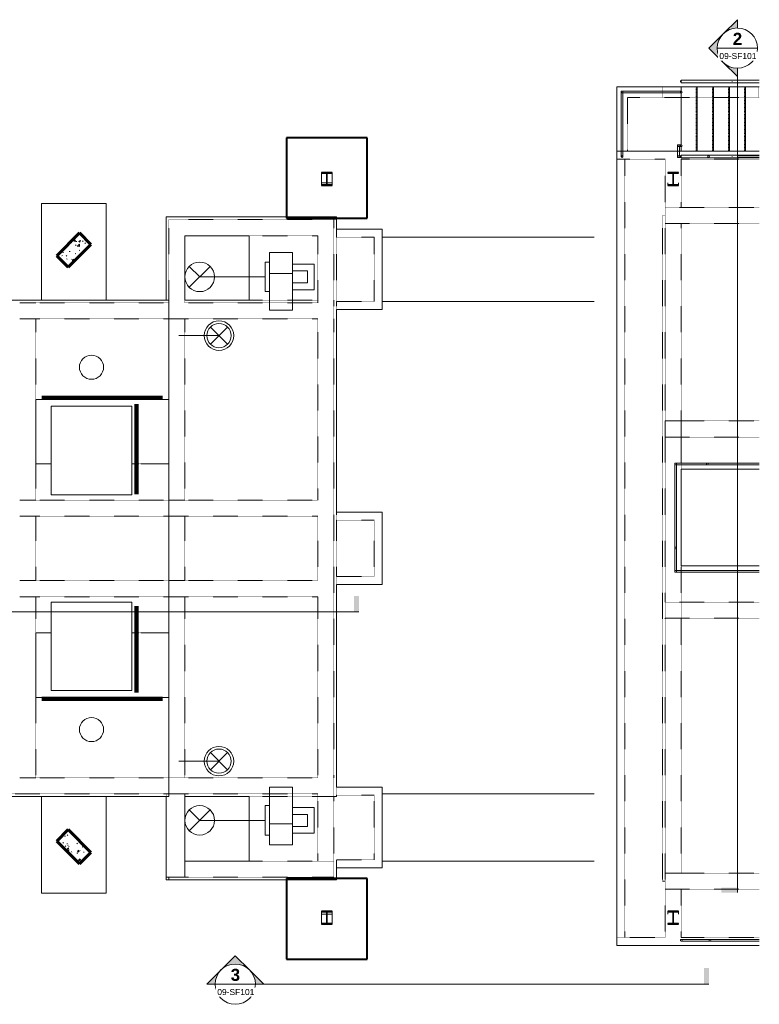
# Model space of a CAD drawing. Header units: feet. Extents: x -235 to 903, y -32 to 784.
# Tile 2 of 2: x 352 to 903, y 22 to 756. Entities that reach past the tile are written whole.
import ezdxf

# ---------------------------------------------------------------- set-up
doc = ezdxf.new("R2010")
doc.units = ezdxf.units.FT
doc.header["$MEASUREMENT"] = 0
doc.linetypes.add('Dash', pattern=[0.25, 0.125, -0.125])
doc.linetypes.add('Overhead 1_16_', pattern=[0.101562, 0.0625, -0.039062])
for name, color, linetype, lineweight in [('A-FLOR', 192, 'Continuous', 18), ('A-FLOR-HDLN', 190, 'Continuous', 18), ('A-FLOR-HRAL', 11, 'Continuous', 18), ('A-GENM', 13, 'Continuous', 13), ('A-WALL', 113, 'Continuous', 18), ('A-WALL-HDLN', 110, 'Continuous', 18), ('A-WALL-PATT', 111, 'Continuous', 30), ('G-ANNO-SYMB', 111, 'Continuous', 9), ('M-EQPM', 50, 'Continuous', 13), ('M-HVAC-DUCT', 70, 'Continuous', 13), ('M-HVAC-DUCT-ANNO', 70, 'Continuous', 13), ('S-BEAM', 12, 'Continuous', 18), ('S-BEAM-HDLN', 1, 'Continuous', 18), ('S-FNDN', 32, 'Continuous', 18), ('S-FNDN-HDLN', 4, 'Continuous', 18), ('S-STRS', 31, 'Continuous', 18)]:
    doc.layers.add(name, color=color, linetype=linetype, lineweight=lineweight)
doc.styles.add('Arial', font='arial.ttf', dxfattribs={"height": 4.5})
doc.styles.add('Arial_B', font='arialbd.ttf', dxfattribs={"height": 9})
pattern_1 = [(315, (-82, 564), (4.75176, 4.75176), []), (315, (-74.8, 564), (4.75176, 4.75176), [])]
pattern_2 = [(315, (-82, 822), (4.751758, 4.751758), []), (315, (-74.8, 822), (4.751758, 4.751758), [])]
pattern_3 = [(50, (0, 0), (13.77135, -1.20496), [1.44, -15.84]), (355, (0, 0), (-2.66442, 14.44218), [1.152, -12.672]), (100.451, (1.148, -0.1), (11.10708, 13.23737), [1.224, -13.462]), (46.184, (0, 3.84), (20.4913, -3.17785), [2.16, -23.76]), (96.636, (1.708, 3.575), (17.94587, 18.70315), [1.836, -20.193]), (351.184, (0, 3.84), (17.9454, 18.7026), [1.728, -19.008]), (21, (1.92, 2.88), (11.46052, -7.73037), [1.44, -15.84]), (326, (1.92, 2.88), (4.67135, 13.92315), [1.152, -12.672]), (71.451, (2.875, 2.236), (16.13207, 6.19284), [1.224, -13.462]), (37.5, (0, 0), (0.233123, 6.39175), [0.6336, -11.885, 0.6336, -12.23, -12.72]), (37.5, (0, 0), (0.233123, 6.39175), [-25.382, 0.6336, -12.086]), (7.5, (0, 0), (5.05073, 7.57304), [0.6336, -6.701, 0.6336, -11.597, -4.848]), (7.5, (0, 0), (5.05073, 7.57304), [-19.565, 0.6336, -4.214]), (327.5, (-4.282, 0), (10.24958, -0.43289), [0.6336, -4.166, 0.6336, -14.342, -19.872]), (327.5, (-4.282, 0), (10.24958, -0.43289), [-19.776, 0.6336, -19.238]), (317.5, (-6.202, 0), (11.19739, 1.92214), [0.6336, -5.606, 0.6336, -9.312, -14.112]), (317.5, (-6.202, 0), (11.19739, 1.92214), [-16.186, 0.6336, -13.478])]

# ---------------------------------------------------------------- blocks, each defined once
blk = doc.blocks.new('Round Elbow - 1 D-1490414-PUMP STATION - UPPER PLAN _ELEV 294_92_ Copy 1')
at = {"layer": 'M-HVAC-DUCT', "color": 161, "lineweight": 9}
for p, q in [((482.47, 520.57), (485.6, 520.57)), ((497.52, 520.57), (500.47, 520.57))]:
    blk.add_line(p, q, dxfattribs=at)
blk = doc.blocks.new('2018-13830-007-02 - Standard-1453229-PUMP STATION - UPPER PLAN _ELEV 294_92_ Copy 1')
at = {"layer": 'M-EQPM', "color": 253, "lineweight": 9}
for p, q in [((-18.3, 7.5), (-18.3, -9.63)), ((-11, 10.62), (-11, 7.5)), ((-11, 10.62), (11, 10.62)), ((-2.53, 7.5), (24.84, 7.5)), ((-2.53, -9.63), (-2.53, 7.5)), ((11, 7.5), (11, 10.62)), ((24.84, 7.5), (24.84, -9.63)), ((-9.56, -9.63), (-9.56, -25.88)), ((-4.5, -9.63), (-4.5, -20.86)), ((24.84, -9.63), (-2.53, -9.63)), ((4.5, -20.86), (4.5, -9.63)), ((9.56, -25.88), (9.56, -9.63)), ((4.5, -20.86), (-4.5, -20.86)), ((-9.56, -25.88), (9.56, -25.88))]:
    blk.add_line(p, q, dxfattribs=at)
for points, knots in [([(-18.29, 7.5), (-18.39, 7.5), (-16.87, 7.5), (-6.74, 7.5), (-2.53, 7.5)], [-1.829617, -1.829617, -1.829617, -1.829617, -0.840213, -0.077672, -0.077672, -0.077672, -0.077672]), ([(-2.53, -9.63), (-6.74, -9.63), (-16.87, -9.63), (-18.39, -9.63), (-18.29, -9.63)], [0.077672, 0.077672, 0.077672, 0.077672, 0.840213, 1.829617, 1.829617, 1.829617, 1.829617])]:
    blk.add_open_spline(points, degree=3, knots=knots, dxfattribs=at)
blk = doc.blocks.new('Round Elbow - 1 D-1499608-PUMP STATION - UPPER PLAN _ELEV 294_92_ Copy 1')
at = {"layer": 'M-HVAC-DUCT', "color": 81, "lineweight": 9}
for p, q in [((486.12, 159.31), (489.07, 159.31)), ((504.68, 159.31), (508.12, 159.31))]:
    blk.add_line(p, q, dxfattribs=at)
blk = doc.blocks.new('2018-13830-007-02 - Standard-1524395-PUMP STATION - UPPER PLAN _ELEV 294_92_ Copy 1')
at = {"layer": 'M-EQPM', "color": 253, "lineweight": 9}
for p, q in [((9.56, 25.88), (-9.56, 25.88)), ((-9.56, 25.88), (-9.56, 9.62)), ((9.56, 9.62), (9.56, 25.88)), ((-4.5, 20.86), (-4.5, 9.62)), ((-4.5, 20.86), (4.5, 20.86)), ((4.5, 9.62), (4.5, 20.86)), ((-18.3, 9.62), (-18.3, -7.5)), ((-2.53, 9.62), (24.84, 9.62)), ((-2.53, -7.5), (-2.53, 9.62)), ((24.84, 9.62), (24.84, -7.5)), ((-11, -7.5), (-11, -10.62)), ((11, -10.62), (-11, -10.62)), ((24.84, -7.5), (-2.53, -7.5)), ((11, -10.62), (11, -7.5))]:
    blk.add_line(p, q, dxfattribs=at)
for points, knots in [([(-18.29, 9.62), (-18.39, 9.62), (-16.87, 9.62), (-6.74, 9.62), (-2.53, 9.62)], [-1.829617, -1.829617, -1.829617, -1.829617, -0.840213, -0.077672, -0.077672, -0.077672, -0.077672]), ([(-2.53, -7.5), (-6.74, -7.5), (-16.87, -7.5), (-18.39, -7.5), (-18.29, -7.5)], [0.077672, 0.077672, 0.077672, 0.077672, 0.840213, 1.829617, 1.829617, 1.829617, 1.829617])]:
    blk.add_open_spline(points, degree=3, knots=knots, dxfattribs=at)
blk = doc.blocks.new('2018-13830-003-02 - Standard-1455482-PUMP STATION - UPPER PLAN _ELEV 294_92_ Copy 1')
at = {"layer": 'M-EQPM', "color": 81, "lineweight": 9}
for p, q in [((-9.22, 7.77), (-9.22, 5.22)), ((-9.22, 7.77), (8.78, 7.77)), ((8.78, 5.22), (8.78, 7.77)), ((-16.7, 5.22), (2, 5.22)), ((-16.7, -5.23), (-16.7, 5.22)), ((2, 5.22), (2, -5.23)), ((12.5, -5.23), (12.5, 5.22)), ((2, -5.23), (-16.7, -5.23)), ((-7.94, -5.23), (-7.94, -18.25)), ((-4.72, -5.23), (-4.72, -13.7)), ((4.28, -13.7), (4.28, -5.23)), ((8.19, -18.25), (8.19, -5.23)), ((4.28, -13.7), (-4.72, -13.7)), ((-7.94, -18.25), (8.19, -18.25))]:
    blk.add_line(p, q, dxfattribs=at)
for points, knots in [([(2, 5.22), (4.9, 5.22), (11.39, 5.22), (12.51, 5.22), (12.5, 5.22), (12.49, 5.22)], [-4.416752, -4.416752, -4.416752, -4.416752, -3.926615, -3.275913, -3.242521, -3.242521, -3.242521, -3.242521]), ([(12.49, -5.23), (12.5, -5.23), (12.51, -5.23), (11.39, -5.23), (4.9, -5.23), (2, -5.23)], [3.242521, 3.242521, 3.242521, 3.242521, 3.275913, 3.926615, 4.416752, 4.416752, 4.416752, 4.416752])]:
    blk.add_open_spline(points, degree=3, knots=knots, dxfattribs=at)
blk = doc.blocks.new('Round Elbow - 1 D-V5-PUMP STATION - UPPER PLAN _ELEV 294_92_ Copy 1')
at = {"layer": 'M-HVAC-DUCT', "color": 81, "lineweight": 9}
for p, q in [((34, 490.87), (34, 494)), ((34, 476), (34, 478.95))]:
    blk.add_line(p, q, dxfattribs=at)
blk = doc.blocks.new('2018-13830-004-02 - Standard-1456233-PUMP STATION - UPPER PLAN _ELEV 294_92_ Copy 1')
at = {"layer": 'M-EQPM', "color": 81, "lineweight": 9}
for p, q in [((-9.29, 7.89), (-9.29, 5.34)), ((-9.29, 7.89), (8.71, 7.89)), ((8.71, 5.34), (8.71, 7.89)), ((-16.78, 5.34), (1.93, 5.34)), ((-16.78, -5.11), (-16.78, 5.34)), ((1.93, 5.34), (1.93, -5.11)), ((12.42, -5.11), (12.42, 5.34)), ((1.93, -5.11), (-16.78, -5.11)), ((-8.01, -5.11), (-8.01, -18.13)), ((-4.79, -5.11), (-4.79, -13.58)), ((4.21, -13.58), (4.21, -5.11)), ((8.12, -18.13), (8.12, -5.11)), ((4.21, -13.58), (-4.79, -13.58)), ((-8.01, -18.13), (8.12, -18.13))]:
    blk.add_line(p, q, dxfattribs=at)
for points, knots in [([(1.93, 5.34), (4.83, 5.34), (11.31, 5.34), (12.44, 5.34), (12.42, 5.34), (12.42, 5.34)], [-4.416752, -4.416752, -4.416752, -4.416752, -3.926615, -3.275913, -3.242521, -3.242521, -3.242521, -3.242521]), ([(12.42, -5.11), (12.42, -5.11), (12.44, -5.11), (11.31, -5.11), (4.83, -5.11), (1.93, -5.11)], [3.242521, 3.242521, 3.242521, 3.242521, 3.275913, 3.926615, 4.416752, 4.416752, 4.416752, 4.416752])]:
    blk.add_open_spline(points, degree=3, knots=knots, dxfattribs=at)
blk = doc.blocks.new('Round Elbow - 1 D-1493862-PUMP STATION - UPPER PLAN _ELEV 294_92_ Copy 1')
at = {"layer": 'M-HVAC-DUCT', "color": 81, "lineweight": 9}
for p, q in [((34, 248), (34, 245.05)), ((34, 233.13), (34, 230))]:
    blk.add_line(p, q, dxfattribs=at)
blk = doc.blocks.new('3618121_LPWRF_MECH_rvt_rvt-1-PUMP STATION - UPPER PLAN _ELEV 294_92_ Copy 1')
at = {"layer": 'M-HVAC-DUCT', "color": 81, "lineweight": 9}
for p, q in [((489.12, 564.31), (534.93, 564.31)), ((34, 479), (34, 497.28)), ((34, 245), (34, 225.44)), ((489.12, 159.31), (534.93, 159.31))]:
    blk.add_line(p, q, dxfattribs=at)
at = {"layer": 'M-HVAC-DUCT', "color": 161, "lineweight": 9}
for p, q in [((470.47, 520.57), (497.47, 520.57)), ((470.47, 203.44), (497.47, 203.44))]:
    blk.add_line(p, q, dxfattribs=at)
at = {"layer": 'M-HVAC-DUCT-ANNO', "color": 81, "lineweight": 9}
for p, q in [((486.12, 564.31), (478.34, 572.09)), ((493.9, 572.09), (478.34, 556.54)), ((34, 476), (27.64, 482.36)), ((40.36, 482.36), (27.64, 469.64)), ((34, 248), (27.64, 254.36)), ((40.36, 254.36), (27.64, 241.64)), ((486.12, 159.31), (478.34, 167.09)), ((493.9, 167.09), (478.34, 151.54))]:
    blk.add_line(p, q, dxfattribs=at)
at = {"layer": 'M-HVAC-DUCT-ANNO', "color": 161, "lineweight": 9}
for p, q in [((494.11, 526.94), (506.84, 514.21)), ((506.84, 526.94), (494.11, 514.21)), ((494.11, 209.8), (506.84, 197.07)), ((506.84, 209.8), (494.11, 197.07))]:
    blk.add_line(p, q, dxfattribs=at)
at = {"layer": 'M-HVAC-DUCT-ANNO', "color": 81, "lineweight": 9}
for centre, radius, start, end in [((486.12, 564.31), 11, 0, 180), ((486.12, 564.31), 11, 180, 0), ((34, 476), 9, 360, 180), ((34, 476), 9, 180, 360), ((34, 248), 9, 360, 180), ((34, 248), 9, 180, 360), ((486.12, 159.31), 11, 0, 180), ((486.12, 159.31), 11, 180, 360)]:
    blk.add_arc(centre, radius, start, end, dxfattribs=at)
at = {"layer": 'M-HVAC-DUCT-ANNO', "color": 161, "lineweight": 9}
for centre, start, end in [((500.47, 520.57), 0, 180), ((500.47, 520.57), 180, 360), ((500.47, 203.44), 0, 180), ((500.47, 203.44), 180, 360)]:
    blk.add_arc(centre, 9, start, end, dxfattribs=at)
at = {"layer": 'M-EQPM', "color": 81, "lineweight": 9}
for name, p, rotation in [('2018-13830-007-02 - Standard-1524395-PUMP STATION - UPPER PLAN _ELEV 294_92_ Copy 1', (545.56, 564.31), 270.0000000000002), ('2018-13830-003-02 - Standard-1455482-PUMP STATION - UPPER PLAN _ELEV 294_92_ Copy 1', (33.96, 505.53), 180), ('2018-13830-007-02 - Standard-1453229-PUMP STATION - UPPER PLAN _ELEV 294_92_ Copy 1', (545.56, 159.31), 89.99999999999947)]:
    blk.add_blockref(name, p, dxfattribs=dict(at, rotation=rotation))
blk.add_blockref('2018-13830-004-02 - Standard-1456233-PUMP STATION - UPPER PLAN _ELEV 294_92_ Copy 1', (34, 217.19), dxfattribs=at)
at = {"layer": 'M-HVAC-DUCT', "color": 81, "lineweight": 9}
for name, p in [('Round Elbow - 1 D-1499608-PUMP STATION - UPPER PLAN _ELEV 294_92_ Copy 1', (0, 405)), ('Round Elbow - 1 D-1490414-PUMP STATION - UPPER PLAN _ELEV 294_92_ Copy 1', (0, 0)), ('Round Elbow - 1 D-V5-PUMP STATION - UPPER PLAN _ELEV 294_92_ Copy 1', (0, 0)), ('Round Elbow - 1 D-1493862-PUMP STATION - UPPER PLAN _ELEV 294_92_ Copy 1', (0, 0)), ('Round Elbow - 1 D-1490414-PUMP STATION - UPPER PLAN _ELEV 294_92_ Copy 1', (0, -317.13)), ('Round Elbow - 1 D-1499608-PUMP STATION - UPPER PLAN _ELEV 294_92_ Copy 1', (0, 0))]:
    blk.add_blockref(name, p, dxfattribs=at)
blk = doc.blocks.new('Railing - 1 1_4_-939712-PUMP STATION - UPPER PLAN _ELEV 294_92_ Copy 1')
at = {"layer": 'A-FLOR-HRAL', "color": 8}
for start, end in [(360, 180), (180, 360)]:
    blk.add_arc((0, 0), 0.625, start, end, dxfattribs=at)
blk = doc.blocks.new('Railing - Railing-1064241-PUMP STATION - UPPER PLAN _ELEV 294_92_ Copy 1')
at = {"layer": 'A-FLOR-HRAL', "color": 8}
for p, q in [((849.37, 70.62), (828.01, 70.62)), ((828.01, 69.37), (849.37, 69.37)), ((886.2, 70.62), (849.38, 70.62)), ((849.38, 69.37), (886.2, 69.37))]:
    blk.add_line(p, q, dxfattribs=at)
at = {"extrusion": (0, 0, -1), "zscale": -1, "rotation": 90.00000000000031}
for p in [(-828, 70), (-849.37, 70)]:
    blk.add_blockref('Railing - 1 1_4_-939712-PUMP STATION - UPPER PLAN _ELEV 294_92_ Copy 1', p, dxfattribs=at)
blk = doc.blocks.new('Railing - Railing-1064287-PUMP STATION - UPPER PLAN _ELEV 294_92_ Copy 1')
at = {"layer": 'A-FLOR-HRAL', "color": 8}
for p, q in [((825.38, 662.62), (825.38, 662.01)), ((827.99, 662.62), (825.38, 662.62)), ((825.38, 661.99), (825.38, 653.37)), ((826.63, 654.62), (826.63, 661.37)), ((826.63, 661.37), (827.99, 661.37)), ((825.38, 653.37), (825.99, 653.37)), ((826.01, 653.37), (827.99, 653.37)), ((827.99, 654.62), (826.63, 654.62)), ((886.2, 654.62), (869.98, 654.62)), ((869.98, 653.37), (886.2, 653.37))]:
    blk.add_line(p, q, dxfattribs=at)
for points, knots in [([(825.56, 662.44), (825.55, 662.45), (825.53, 662.47), (825.5, 662.5), (825.46, 662.54), (825.42, 662.58), (825.39, 662.61), (825.38, 662.62), (825.38, 662.62)], [0.75, 0.75, 0.75, 0.75, 0.7708333, 0.7916667, 0.8333333, 0.875, 0.9166667, 1, 1, 1, 1]), ([(826.63, 661.37), (826.63, 661.38), (826.61, 661.39), (826.58, 661.42), (826.54, 661.46), (826.5, 661.5), (826.47, 661.53), (826.45, 661.55), (826.44, 661.56)], [0, 0, 0, 0, 0.0833333, 0.125, 0.1666667, 0.2083333, 0.2291667, 0.25, 0.25, 0.25, 0.25]), ([(825.56, 653.56), (825.55, 653.55), (825.53, 653.53), (825.5, 653.5), (825.46, 653.46), (825.42, 653.42), (825.39, 653.39), (825.38, 653.37), (825.38, 653.37)], [0.75, 0.75, 0.75, 0.75, 0.7708333, 0.7916667, 0.8333333, 0.875, 0.9166667, 1, 1, 1, 1]), ([(826.63, 654.62), (826.62, 654.62), (826.61, 654.61), (826.58, 654.58), (826.54, 654.54), (826.5, 654.5), (826.47, 654.47), (826.45, 654.45), (826.44, 654.44)], [0, 0, 0, 0, 0.0833333, 0.125, 0.1666667, 0.2083333, 0.2291667, 0.25, 0.25, 0.25, 0.25])]:
    blk.add_open_spline(points, degree=3, knots=knots, dxfattribs=at)
at = {"extrusion": (0, 0, -1), "zscale": -1}
for p, rotation in [((-826, 662), 180), ((-828, 662), 270.0000000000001), ((-826, 654), 90.00000000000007), ((-848.38, 654), 90.00000000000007)]:
    blk.add_blockref('Railing - 1 1_4_-939712-PUMP STATION - UPPER PLAN _ELEV 294_92_ Copy 1', p, dxfattribs=dict(at, rotation=rotation))
blk = doc.blocks.new('Railing - Railing-1064309-PUMP STATION - UPPER PLAN _ELEV 294_92_ Copy 1')
at = {"layer": 'A-FLOR-HRAL', "color": 8}
for p, q in [((823.99, 425.62), (823.38, 425.62)), ((823.38, 425.62), (823.38, 362.38)), ((847.37, 425.62), (824.01, 425.62)), ((886.2, 425.62), (847.38, 425.62)), ((824.63, 424.37), (847.37, 424.37)), ((824.63, 362.38), (824.63, 424.37)), ((847.38, 424.37), (886.2, 424.37)), ((823.38, 362.37), (823.38, 345.01)), ((824.63, 345.62), (824.63, 362.37)), ((823.38, 344.99), (823.38, 344.37)), ((886.2, 345.62), (824.63, 345.62)), ((823.38, 344.37), (886.2, 344.37))]:
    blk.add_line(p, q, dxfattribs=at)
for points, knots in [([(823.38, 425.62), (823.38, 425.62), (823.39, 425.61), (823.42, 425.58), (823.46, 425.54), (823.5, 425.5), (823.53, 425.47), (823.55, 425.45), (823.56, 425.44)], [0, 0, 0, 0, 0.0833333, 0.125, 0.1666667, 0.2083333, 0.2291667, 0.25, 0.25, 0.25, 0.25]), ([(824.44, 424.56), (824.45, 424.55), (824.47, 424.53), (824.5, 424.5), (824.54, 424.46), (824.58, 424.42), (824.61, 424.39), (824.62, 424.37), (824.63, 424.37)], [0.75, 0.75, 0.75, 0.75, 0.7708333, 0.7916667, 0.8333333, 0.875, 0.9166667, 1, 1, 1, 1]), ([(824.44, 345.44), (824.45, 345.45), (824.47, 345.47), (824.5, 345.5), (824.54, 345.54), (824.58, 345.58), (824.61, 345.61), (824.63, 345.62), (824.63, 345.62)], [0.75, 0.75, 0.75, 0.75, 0.7708333, 0.7916667, 0.8333333, 0.875, 0.9166667, 1, 1, 1, 1]), ([(823.38, 344.37), (823.38, 344.38), (823.39, 344.39), (823.42, 344.42), (823.46, 344.46), (823.5, 344.5), (823.53, 344.53), (823.55, 344.55), (823.56, 344.56)], [0, 0, 0, 0, 0.0833333, 0.125, 0.1666667, 0.2083333, 0.2291667, 0.25, 0.25, 0.25, 0.25])]:
    blk.add_open_spline(points, degree=3, knots=knots, dxfattribs=at)
at = {"extrusion": (0, 0, -1), "zscale": -1, "rotation": 90.0000000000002}
for p in [(-824, 425), (-847.38, 425)]:
    blk.add_blockref('Railing - 1 1_4_-939712-PUMP STATION - UPPER PLAN _ELEV 294_92_ Copy 1', p, dxfattribs=at)
at = {"extrusion": (0, 0, -1), "zscale": -1}
for p in [(-824, 362.37), (-824, 345)]:
    blk.add_blockref('Railing - 1 1_4_-939712-PUMP STATION - UPPER PLAN _ELEV 294_92_ Copy 1', p, dxfattribs=at)
blk = doc.blocks.new('Railing - 1 1_4_-V1-PUMP STATION - UPPER PLAN _ELEV 294_92_ Copy 1')
at = {"layer": 'A-FLOR-HRAL', "color": 8}
blk.add_arc((0, 0), 0.625, 180, 360, dxfattribs=at)
blk = doc.blocks.new('Railing - Railing-1064570-PUMP STATION - UPPER PLAN _ELEV 294_92_ Copy 1')
at = {"rotation": 269.9999999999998}
blk.add_blockref('Railing - 1 1_4_-V1-PUMP STATION - UPPER PLAN _ELEV 294_92_ Copy 1', (828, 654), dxfattribs=at)
blk = doc.blocks.new('Railing - Railing-1064574-PUMP STATION - UPPER PLAN _ELEV 294_92_ Copy 1')
at = {"extrusion": (0, 0, -1), "zscale": -1, "rotation": 90.00000000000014}
blk.add_blockref('Railing - 1 1_4_-V1-PUMP STATION - UPPER PLAN _ELEV 294_92_ Copy 1', (-828, 710), dxfattribs=at)
blk = doc.blocks.new('Top Rail Type - Top Rail_Internal_-1064580-PUMP STATION - UPPER PLAN _ELEV 294_92_ Copy 1')
at = {"layer": 'A-FLOR-HRAL', "color": 8, "flags": 128}
blk.add_lwpolyline([(865.91, 653.89), (865.92, 654), (865.91, 654.11)], dxfattribs=at)
blk = doc.blocks.new('Top Rail Type - Top Rail_Internal_-V2-PUMP STATION - UPPER PLAN _ELEV 294_92_ Copy 1')
at = {"layer": 'A-FLOR-HRAL', "color": 8}
for p, q in [((828, 653.05), (828, 654.95)), ((886.2, 654.95), (828, 654.95)), ((886.2, 653.05), (828, 653.05))]:
    blk.add_line(p, q, dxfattribs=at)
blk = doc.blocks.new('Top Rail Type - Top Rail_Internal_-1064591-PUMP STATION - UPPER PLAN _ELEV 294_92_ Copy 1')
at = {"layer": 'A-FLOR-HRAL', "color": 8, "flags": 128}
blk.add_lwpolyline([(865.91, 709.89), (865.92, 710), (865.91, 710.11)], dxfattribs=at)
blk = doc.blocks.new('Top Rail Type - Top Rail_Internal_-V3-PUMP STATION - UPPER PLAN _ELEV 294_92_ Copy 1')
at = {"layer": 'A-FLOR-HRAL', "color": 8}
for p, q in [((828, 709.05), (828, 710.95)), ((886.2, 710.95), (828, 710.95)), ((886.2, 709.05), (828, 709.05))]:
    blk.add_line(p, q, dxfattribs=at)
blk = doc.blocks.new('Railing - Railing-1064664-PUMP STATION - UPPER PLAN _ELEV 294_92_ Copy 1')
at = {"layer": 'A-FLOR-HRAL', "color": 8}
for p, q in [((827.99, 702.62), (783.38, 702.62)), ((783.38, 702.62), (783.38, 702.01)), ((783.38, 701.99), (783.38, 654.01)), ((784.63, 701.37), (827.99, 701.37)), ((784.63, 654.01), (784.63, 701.37))]:
    blk.add_line(p, q, dxfattribs=at)
for points, knots in [([(783.38, 702.62), (783.38, 702.62), (783.39, 702.61), (783.42, 702.58), (783.46, 702.54), (783.5, 702.5), (783.53, 702.47), (783.55, 702.45), (783.56, 702.44)], [-1, -1, -1, -1, -0.9166667, -0.875, -0.8333333, -0.7916667, -0.7708333, -0.75, -0.75, -0.75, -0.75]), ([(784.44, 701.56), (784.45, 701.55), (784.47, 701.53), (784.5, 701.5), (784.54, 701.46), (784.58, 701.42), (784.61, 701.39), (784.63, 701.38), (784.63, 701.37)], [-0.25, -0.25, -0.25, -0.25, -0.2291667, -0.2083333, -0.1666667, -0.125, -0.0833333, 0, 0, 0, 0])]:
    blk.add_open_spline(points, degree=3, knots=knots, dxfattribs=at)
at = {"extrusion": (0, 0, -1), "zscale": -1}
for p, rotation in [((-784, 702), 180), ((-828, 702), 269.9999999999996), ((-784, 654), 180)]:
    blk.add_blockref('Railing - 1 1_4_-939712-PUMP STATION - UPPER PLAN _ELEV 294_92_ Copy 1', p, dxfattribs=dict(at, rotation=rotation))
blk = doc.blocks.new('PEMB Gable - PEMB Gable-1155318-PUMP STATION - UPPER PLAN _ELEV 294_92_ Copy 1')
at = {"layer": 'A-GENM'}
h = blk.add_hatch(dxfattribs=at)
h.set_pattern_fill('FP_1', color=256, style=0, pattern_type=2)
h.set_pattern_definition(pattern_1)
h.paths.add_polyline_path([(0, -4), (0.5, -4), (0.5, 4), (0, 4)])
h.paths.add_polyline_path([(9.12, 4), (9.12, -4), (9.62, -4), (9.62, 4)])
h.paths.add_polyline_path([(550.38, 4), (550.38, -4), (550.88, -4), (550.88, 4)])
h.paths.add_polyline_path([(559.5, -4), (560, -4), (560, 4), (559.5, 4)])
h = blk.add_hatch(dxfattribs=at)
h.set_pattern_fill('FP_1', color=256, style=0, pattern_type=2)
h.set_pattern_definition(pattern_1)
h.paths.add_polyline_path([(0.5, -0.19), (9.12, -0.19), (9.12, 0.19), (0.5, 0.19)])
h.paths.add_polyline_path([(550.88, 0.19), (550.88, -0.19), (559.5, -0.19), (559.5, 0.19)])
at = {"layer": 'A-GENM', "lineweight": 30}
for p, q in [((0.5, 4), (0, 4)), ((0, 4), (0, -4)), ((0.5, -4), (0.5, 4)), ((9.12, 0.19), (0.5, 0.19)), ((0.5, 0.19), (0.5, -0.19)), ((9.62, 4), (9.12, 4)), ((9.12, 4), (9.12, -4)), ((9.12, -0.19), (9.12, 0.19)), ((9.62, -4), (9.62, 4)), ((550.88, 4), (550.38, 4)), ((550.38, 4), (550.38, -4)), ((550.88, -4), (550.88, 4)), ((559.5, 0.19), (550.88, 0.19)), ((550.88, 0.19), (550.88, -0.19)), ((560, 4), (559.5, 4)), ((559.5, 4), (559.5, -4)), ((559.5, -0.19), (559.5, 0.19)), ((560, -4), (560, 4)), ((0, -4), (0.5, -4)), ((0.5, -0.19), (9.12, -0.19)), ((9.12, -4), (9.62, -4)), ((550.38, -4), (550.88, -4)), ((550.88, -0.19), (559.5, -0.19)), ((559.5, -4), (560, -4))]:
    blk.add_line(p, q, dxfattribs=at)
at = {"layer": 'A-GENM'}
for p, q in [((0.5, 4), (7.5, 4)), ((7.5, 4), (7.5, 0.19)), ((7.5, 4), (9.12, 4)), ((550.88, 4), (552.5, 4)), ((552.5, 4), (552.5, 0.19)), ((552.5, 4), (559.5, 4)), ((7.5, -4), (0.5, -4)), ((7.5, -0.19), (7.5, -4)), ((9.12, -4), (7.5, -4)), ((552.5, -4), (550.88, -4)), ((552.5, -0.19), (552.5, -4)), ((559.5, -4), (552.5, -4))]:
    blk.add_line(p, q, dxfattribs=at)
blk = doc.blocks.new('PEMB Gable - PEMB Gable-V4-PUMP STATION - UPPER PLAN _ELEV 294_92_ Copy 1')
at = {"layer": 'A-GENM'}
h = blk.add_hatch(dxfattribs=at)
h.set_pattern_fill('FP_2', color=256, style=0, pattern_type=2)
h.set_pattern_definition(pattern_2)
h.paths.add_polyline_path([(0, -4), (0.5, -4), (0.5, 4), (0, 4)])
h.paths.add_polyline_path([(9.12, -4), (9.62, -4), (9.62, 4), (9.12, 4)])
h.paths.add_polyline_path([(550.38, -4), (550.88, -4), (550.88, 4), (550.38, 4)])
h.paths.add_polyline_path([(559.5, -4), (560, -4), (560, 4), (559.5, 4)])
h = blk.add_hatch(dxfattribs=at)
h.set_pattern_fill('FP_2', color=256, style=0, pattern_type=2)
h.set_pattern_definition(pattern_2)
h.paths.add_polyline_path([(0.5, 0.19), (0.5, -0.19), (9.12, -0.19), (9.12, 0.19)])
h.paths.add_polyline_path([(550.88, -0.19), (559.5, -0.19), (559.5, 0.19), (550.88, 0.19)])
at = {"layer": 'A-GENM', "lineweight": 30}
for p, q in [((0.5, 4), (0, 4)), ((0, 4), (0, -4)), ((0.5, -4), (0.5, 4)), ((9.12, 0.19), (0.5, 0.19)), ((0.5, 0.19), (0.5, -0.19)), ((9.62, 4), (9.12, 4)), ((9.12, 4), (9.12, -4)), ((9.12, -0.19), (9.12, 0.19)), ((9.62, -4), (9.62, 4)), ((550.88, 4), (550.38, 4)), ((550.38, 4), (550.38, -4)), ((550.88, -4), (550.88, 4)), ((559.5, 0.19), (550.88, 0.19)), ((550.88, 0.19), (550.88, -0.19)), ((560, 4), (559.5, 4)), ((559.5, 4), (559.5, -4)), ((559.5, -0.19), (559.5, 0.19)), ((560, -4), (560, 4)), ((0, -4), (0.5, -4)), ((0.5, -0.19), (9.12, -0.19)), ((9.12, -4), (9.62, -4)), ((550.38, -4), (550.88, -4)), ((550.88, -0.19), (559.5, -0.19)), ((559.5, -4), (560, -4))]:
    blk.add_line(p, q, dxfattribs=at)
at = {"layer": 'A-GENM'}
for p, q in [((7.5, 4), (9.12, 4)), ((550.88, 4), (552.5, 4)), ((9.12, -4), (7.5, -4)), ((552.5, -4), (550.88, -4))]:
    blk.add_line(p, q, dxfattribs=at)
blk = doc.blocks.new('Section - Perpendicular - Filled-772616-PUMP STATION - UPPER PLAN _ELEV 294_92_ Copy 1')
at = {"layer": 'G-ANNO-SYMB'}
blk.add_hatch(color=256, dxfattribs=at).paths.add_polyline_path([(-0.078125, 0.25), (0, 0.25), (0, 0), (-0.078125, 0)])
blk.add_line((-0.078125, 0), (0, 0), dxfattribs=at)
blk = doc.blocks.new('Section - Section Head - Filled-772609-PUMP STATION - UPPER PLAN _ELEV 294_92_ Copy 1')
at = {"layer": 'G-ANNO-SYMB'}
h = blk.add_hatch(color=256, dxfattribs=at)
edge = h.paths.add_edge_path()
edge.add_line((-0.533, 0.221), (-0.313, 0.442))
edge.add_line((-0.313, 0.442), (-0.092, 0.221))
edge.add_arc((-0.313, 0), 0.312, 45, 135)
h = blk.add_hatch(color=256, dxfattribs=at)
edge = h.paths.add_edge_path()
edge.add_line((-0.092, 0.221), (0.129, 0))
edge.add_line((0.129, 0), (0, 0))
edge.add_arc((-0.313, 0), 0.313, 0, 45)
edge = h.paths.add_edge_path()
edge.add_line((-0.625, 0), (-0.754, 0))
edge.add_line((-0.754, 0), (-0.533, 0.221))
edge.add_arc((-0.312, 0), 0.313, 135, 180)
for p, q in [((-0.313, 0.442), (-0.533, 0.221)), ((-0.092, 0.221), (-0.313, 0.442)), ((-0.533, 0.221), (-0.754, 0)), ((0.129, 0), (-0.092, 0.221)), ((-0.754, 0), (-0.625, 0)), ((0, 0), (0.129, 0))]:
    blk.add_line(p, q, dxfattribs=at)
for radius, start, end in [(0.313, 360, 180), (0.312, 180, 0)]:
    blk.add_arc((-0.313, 0), radius, start, end, dxfattribs=at)

msp = doc.modelspace()

# ---------------------------------------------------------------- hatches: boundary and pattern name
at = {"layer": 'A-WALL-PATT', "lineweight": 13}
h = msp.add_hatch(dxfattribs=at)
h.set_pattern_fill('FP_3', color=256, style=0, pattern_type=2)
h.set_pattern_definition(pattern_3)
h.paths.add_polyline_path([(388.09, 571.57), (405.06, 588.55), (396.57, 597.03), (379.6, 580.06)])
h = msp.add_hatch(dxfattribs=at)
h.set_pattern_fill('FP_3', color=256, style=0, pattern_type=2)
h.set_pattern_definition(pattern_3)
h.paths.add_polyline_path([(396.57, 126.97), (405.06, 135.45), (388.09, 152.43), (379.6, 143.94)])

# ---------------------------------------------------------------- linework, layer by layer
at = {"layer": 'A-FLOR', "color": 8}
for p, q in [((796.77, 658), (796.77, 66)), ((902.97, 658), (843.39, 658)), ((588, 609), (461, 609)), ((461, 609), (461, 547)), ((588, 600), (588, 609)), ((475, 547), (475, 595)), ((475, 595), (523, 595)), ((523, 595), (523, 547)), ((622, 600), (588, 600)), ((622, 540), (622, 600)), ((780, 594), (622, 594)), ((622, 546), (780, 546)), ((588, 389), (588, 540)), ((588, 540), (622, 540)), ((844.77, 349), (844.77, 421)), ((844.77, 421), (902.97, 421)), ((622, 389), (588, 389)), ((622, 335), (622, 389)), ((902.97, 349), (844.77, 349)), ((588, 184), (588, 335)), ((588, 335), (622, 335)), ((622, 184), (588, 184)), ((622, 124), (622, 184)), ((461, 177), (461, 115)), ((475, 129), (475, 177)), ((523, 177), (523, 129)), ((780, 179), (622, 179)), ((523, 129), (475, 129)), ((622, 129), (780, 129)), ((588, 115), (588, 124)), ((588, 124), (622, 124)), ((461, 115), (588, 115)), ((796.77, 66), (902.97, 66))]:
    msp.add_line(p, q, dxfattribs=at)
at = {"layer": 'A-FLOR'}
for p, q in [((368.34, 619), (368.34, 547)), ((416.34, 619), (368.34, 619)), ((416.34, 547), (416.34, 619)), ((463, 547), (75.88, 547)), ((463, 177), (463, 547)), ((375.49, 402), (375.49, 468)), ((375.49, 468), (435.49, 468)), ((435.49, 468), (435.49, 402)), ((435.49, 402), (375.49, 402)), ((375.49, 256), (375.49, 322)), ((375.49, 322), (435.49, 322)), ((435.49, 322), (435.49, 256)), ((435.49, 256), (375.49, 256)), ((75.88, 177), (463, 177)), ((368.34, 177), (368.34, 105)), ((416.34, 105), (416.34, 177)), ((368.34, 105), (416.34, 105))]:
    msp.add_line(p, q, dxfattribs=at)
at = {"layer": 'A-FLOR', "color": 8}
for centre, start, end in [((500.47, 520.57), 0, 180), ((500.47, 520.57), 180, 360), ((500.47, 203.44), 0, 180), ((500.47, 203.44), 180, 360)]:
    msp.add_arc(centre, 11, start, end, dxfattribs=at)
at = {"layer": 'A-FLOR'}
for centre, start, end in [((405.49, 497), 0, 180), ((405.49, 497), 180, 360), ((405.49, 227), 0, 180), ((405.49, 227), 180, 360)]:
    msp.add_arc(centre, 9, start, end, dxfattribs=at)
at = {"layer": 'A-FLOR-HDLN', "color": 8, "linetype": 'Dash'}
for p, q in [((801.39, 658), (800.14, 658)), ((843.39, 658), (842.14, 658)), ((364, 425), (364, 473)), ((364, 473), (463, 473)), ((375.49, 425), (364, 425)), ((463, 425), (435.49, 425)), ((364, 251), (364, 299)), ((364, 299), (375.49, 299)), ((435.49, 299), (463, 299)), ((463, 251), (364, 251)), ((475, 179), (475, 177))]:
    msp.add_line(p, q, dxfattribs=at)
at = {"layer": 'A-FLOR-HDLN', "linetype": 'Dash'}
for p, q in [((463, 473), (364, 473)), ((364, 473), (364, 425)), ((364, 425), (375.49, 425)), ((435.49, 425), (463, 425)), ((375.49, 299), (364, 299)), ((364, 299), (364, 251)), ((463, 299), (435.49, 299)), ((364, 251), (463, 251))]:
    msp.add_line(p, q, dxfattribs=at)
at = {"layer": 'A-WALL', "lineweight": 60}
for p, q in [((396.57, 597.03), (379.6, 580.06)), ((405.06, 588.55), (396.57, 597.03)), ((388.09, 571.57), (405.06, 588.55)), ((379.6, 580.06), (388.09, 571.57)), ((388.09, 152.43), (379.6, 143.94)), ((405.06, 135.45), (388.09, 152.43)), ((379.6, 143.94), (396.57, 126.97)), ((396.57, 126.97), (405.06, 135.45))]:
    msp.add_line(p, q, dxfattribs=at)
at = {"layer": 'A-WALL-HDLN', "color": 8, "linetype": 'Dash'}
for p, q in [((830.6, 706), (830.6, 698)), ((902.6, 706), (902.6, 698)), ((804.77, 698), (804.77, 658)), ((902.97, 698), (804.77, 698)), ((832.77, 652), (796.77, 652)), ((802.77, 652), (802.77, 72)), ((832.77, 322), (832.77, 652)), ((844.77, 652), (844.77, 616)), ((902.97, 652), (844.77, 652)), ((832.77, 616), (902.97, 616)), ((463, 607), (581, 607)), ((463, 547), (463, 607)), ((586, 607), (586, 547)), ((902.97, 604), (832.77, 604)), ((588, 594), (588, 600)), ((616, 594), (588, 594)), ((616, 546), (616, 594)), ((364, 545), (352, 545)), ((364, 545), (463, 545)), ((475, 547), (475, 545)), ((475, 545), (574, 545)), ((574, 545), (574, 547)), ((586, 533), (586, 547)), ((588, 546), (616, 546)), ((588, 540), (588, 546)), ((364, 533), (352, 533)), ((475, 533), (463, 533)), ((586, 533), (586, 191)), ((844.77, 457), (844.77, 445)), ((364, 398), (463, 398)), ((475, 398), (574, 398)), ((588, 383), (588, 389)), ((463, 386), (364, 386)), ((574, 386), (475, 386)), ((616, 383), (588, 383)), ((616, 341), (616, 383)), ((364, 338), (463, 338)), ((475, 338), (574, 338)), ((588, 341), (616, 341)), ((588, 335), (588, 341)), ((463, 326), (364, 326)), ((574, 326), (475, 326)), ((832.77, 72), (832.77, 310)), ((364, 191), (352, 191)), ((463, 191), (475, 191)), ((586, 177), (586, 191)), ((588, 178), (588, 184)), ((463, 179), (253, 179)), ((461, 177), (461, 179)), ((574, 179), (475, 179)), ((574, 129), (574, 179)), ((586, 177), (586, 129)), ((616, 178), (588, 178)), ((616, 130), (616, 178)), ((588, 130), (616, 130)), ((588, 124), (588, 130)), ((832.77, 120), (902.97, 120)), ((586, 117), (475, 117)), ((902.97, 108), (832.77, 108)), ((844.77, 108), (844.77, 72)), ((796.77, 72), (832.77, 72)), ((844.77, 72), (902.97, 72))]:
    msp.add_line(p, q, dxfattribs=at)
at = {"layer": 'G-ANNO-SYMB'}
for p, q in [((871.65, 734.77), (901.65, 734.77)), ((886.65, 719.77), (886.65, 109.21)), ((-27.63, 314.6), (600.96, 314.6)), ((497.6, 37.24), (527.6, 37.24)), ((527.6, 37.24), (861.72, 37.24))]:
    msp.add_line(p, q, dxfattribs=at)
at = {"layer": 'S-BEAM', "color": 8}
for p, q in [((523, 547), (475, 547)), ((475, 177), (523, 177))]:
    msp.add_line(p, q, dxfattribs=at)
at = {"layer": 'S-BEAM', "lineweight": 90}
for p, q in [((368.5, 474.07), (458.5, 474.07)), ((439, 402.5), (439, 469.57)), ((439, 319), (439, 254.5)), ((368.5, 250), (458.5, 250))]:
    msp.add_line(p, q, dxfattribs=at)
at = {"layer": 'S-BEAM-HDLN', "color": 8, "linetype": 'Dash'}
for p, q in [((830.77, 610), (832.77, 610)), ((830.77, 114), (830.77, 610)), ((832.77, 604), (832.77, 610)), ((581, 608), (581, 607)), ((581, 607), (588, 607)), ((844.77, 604), (832.77, 604)), ((844.77, 604), (844.77, 457)), ((574, 595), (523, 595)), ((574, 547), (574, 595)), ((588, 594), (588, 547)), ((523, 547), (574, 547)), ((588, 547), (588, 546)), ((364, 533), (364, 473)), ((463, 533), (364, 533)), ((475, 533), (475, 398)), ((574, 533), (475, 533)), ((574, 398), (574, 533)), ((832.77, 445), (832.77, 457)), ((844.76, 457), (832.77, 457)), ((844.77, 457), (832.77, 457)), ((832.77, 457), (832.77, 445)), ((844.77, 457), (902.97, 457)), ((844.76, 445), (832.77, 445)), ((832.77, 445), (844.77, 445)), ((902.97, 445), (844.77, 445)), ((844.77, 421), (844.77, 445)), ((364, 425), (364, 398)), ((364, 398), (352, 398)), ((475, 398), (463, 398)), ((364, 386), (352, 386)), ((364, 386), (364, 338)), ((475, 386), (463, 386)), ((475, 386), (475, 338)), ((574, 338), (574, 386)), ((588, 383), (588, 341)), ((844.77, 349), (844.77, 120)), ((364, 338), (352, 338)), ((475, 338), (463, 338)), ((364, 326), (352, 326)), ((364, 299), (364, 326)), ((475, 326), (463, 326)), ((475, 191), (475, 326)), ((574, 191), (574, 326)), ((832.77, 322), (902.97, 322)), ((832.77, 322), (832.77, 310)), ((902.97, 310), (832.77, 310)), ((364, 191), (364, 251)), ((364, 191), (463, 191)), ((475, 191), (574, 191)), ((586, 177), (523, 177)), ((588, 177), (586, 177)), ((588, 178), (588, 177)), ((523, 129), (586, 129)), ((586, 129), (586, 116)), ((844.77, 120), (832.77, 120)), ((832.77, 114), (832.77, 120)), ((463, 115), (463, 117)), ((832.77, 114), (830.77, 114))]:
    msp.add_line(p, q, dxfattribs=at)
at = {"layer": 'S-FNDN', "color": 8}
for p, q in [((844.77, 706), (796.77, 706)), ((796.77, 706), (796.77, 658)), ((844.77, 702.62), (844.77, 706)), ((844.77, 662.62), (844.77, 701.37)), ((844.77, 658), (844.77, 661.37)), ((796.77, 658), (800.14, 658)), ((801.39, 658), (842.14, 658)), ((475, 179), (463, 179)), ((475, 129), (475, 117)), ((461, 117), (475, 117))]:
    msp.add_line(p, q, dxfattribs=at)
at = {"layer": 'S-FNDN', "lineweight": 40}
for p, q in [((610.77, 668), (550.77, 668)), ((550.77, 668), (550.77, 608)), ((610.77, 608), (610.77, 668)), ((550.77, 608), (610.77, 608)), ((610.77, 116), (550.77, 116)), ((550.77, 116), (550.77, 56)), ((610.77, 56), (610.77, 116)), ((550.77, 56), (610.77, 56))]:
    msp.add_line(p, q, dxfattribs=at)
at = {"layer": 'S-FNDN-HDLN', "color": 8, "linetype": 'Dash'}
for p, q in [((844.77, 701.38), (844.77, 702.62)), ((844.77, 661.38), (844.77, 662.62)), ((800.14, 658), (801.39, 658)), ((842.14, 658), (843.39, 658))]:
    msp.add_line(p, q, dxfattribs=at)
at = {"layer": 'S-STRS', "color": 8}
for p, q in [((844.77, 702.62), (844.77, 706)), ((856.77, 706), (844.77, 706)), ((868.77, 706), (856.77, 706)), ((856.77, 658), (856.77, 706)), ((880.77, 706), (868.77, 706)), ((868.77, 658), (868.77, 706)), ((892.77, 706), (880.77, 706)), ((880.77, 658), (880.77, 706)), ((902.97, 706), (892.77, 706)), ((892.77, 658), (892.77, 706)), ((844.77, 662.62), (844.77, 701.37)), ((844.77, 658), (844.77, 661.37))]:
    msp.add_line(p, q, dxfattribs=at)
at = {"layer": 'S-STRS', "color": 8, "linetype": 'Overhead 1_16_'}
for p, q in [((856.02, 658), (856.02, 706)), ((868.02, 658), (868.02, 706)), ((880.02, 658), (880.02, 706)), ((892.02, 658), (892.02, 706))]:
    msp.add_line(p, q, dxfattribs=at)

# ---------------------------------------------------------------- block references
at = {"lineweight": 5}
msp.add_blockref('3618121_LPWRF_MECH_rvt_rvt-1-PUMP STATION - UPPER PLAN _ELEV 294_92_ Copy 1', (0, 0), dxfattribs=at)
at = {"layer": 'A-FLOR-HRAL', "color": 8}
for name in ['Railing - Railing-1064574-PUMP STATION - UPPER PLAN _ELEV 294_92_ Copy 1', 'Top Rail Type - Top Rail_Internal_-V3-PUMP STATION - UPPER PLAN _ELEV 294_92_ Copy 1', 'Top Rail Type - Top Rail_Internal_-1064591-PUMP STATION - UPPER PLAN _ELEV 294_92_ Copy 1', 'Railing - Railing-1064664-PUMP STATION - UPPER PLAN _ELEV 294_92_ Copy 1', 'Railing - Railing-1064287-PUMP STATION - UPPER PLAN _ELEV 294_92_ Copy 1', 'Railing - Railing-1064570-PUMP STATION - UPPER PLAN _ELEV 294_92_ Copy 1', 'Top Rail Type - Top Rail_Internal_-V2-PUMP STATION - UPPER PLAN _ELEV 294_92_ Copy 1', 'Top Rail Type - Top Rail_Internal_-1064580-PUMP STATION - UPPER PLAN _ELEV 294_92_ Copy 1', 'Railing - Railing-1064309-PUMP STATION - UPPER PLAN _ELEV 294_92_ Copy 1', 'Railing - Railing-1064241-PUMP STATION - UPPER PLAN _ELEV 294_92_ Copy 1']:
    msp.add_blockref(name, (16.77, 0), dxfattribs=at)
at = {"layer": 'A-GENM', "rotation": 89.9999999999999}
for name, p in [('PEMB Gable - PEMB Gable-1155318-PUMP STATION - UPPER PLAN _ELEV 294_92_ Copy 1', (580.77, 82)), ('PEMB Gable - PEMB Gable-V4-PUMP STATION - UPPER PLAN _ELEV 294_92_ Copy 1', (838.77, 82))]:
    msp.add_blockref(name, p, dxfattribs=at)
at = {"layer": 'G-ANNO-SYMB', "extrusion": (0, 0, -1), "xscale": 47.99999999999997, "yscale": 47.99999999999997, "zscale": 47.99999999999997, "rotation": 270.0000000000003}
msp.add_blockref('Section - Section Head - Filled-772609-PUMP STATION - UPPER PLAN _ELEV 294_92_ Copy 1', (-886.65, 719.77), dxfattribs=at)
at = {"layer": 'G-ANNO-SYMB', "extrusion": (0, 0, -1), "xscale": 47.99999999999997, "yscale": 47.99999999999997, "zscale": 47.99999999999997}
for p in [(-600.96, 314.6), (-861.72, 37.24)]:
    msp.add_blockref('Section - Perpendicular - Filled-772616-PUMP STATION - UPPER PLAN _ELEV 294_92_ Copy 1', p, dxfattribs=at)
at = {"layer": 'G-ANNO-SYMB', "xscale": 47.99999999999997, "yscale": 47.99999999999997, "zscale": 47.99999999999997, "rotation": 89.99999999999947}
msp.add_blockref('Section - Perpendicular - Filled-772616-PUMP STATION - UPPER PLAN _ELEV 294_92_ Copy 1', (886.65, 109.21), dxfattribs=at)
at = {"layer": 'G-ANNO-SYMB', "xscale": 47.99999999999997, "yscale": 47.99999999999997, "zscale": 47.99999999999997}
msp.add_blockref('Section - Section Head - Filled-772609-PUMP STATION - UPPER PLAN _ELEV 294_92_ Copy 1', (527.6, 37.24), dxfattribs=at)

# ---------------------------------------------------------------- texts
at = {"layer": 'G-ANNO-SYMB', "char_height": 9, "width": 8.484, "attachment_point": 1, "style": 'Arial_B'}
for s, insert in [('\\fArial|b1|i0|c0|p34|;2', (883.24, 746.23)), ('\\fArial|b1|i0|c0|p34|;3', (509.19, 48.7))]:
    msp.add_mtext(s, dxfattribs=dict(at, insert=insert))

# ---------------------------------------------------------------- next in the draw order: texts
at = {"layer": 'G-ANNO-SYMB', "char_height": 4.5, "width": 33.633, "attachment_point": 1, "style": 'Arial', "bg_fill": 3, "box_fill_scale": 1.25, "bg_fill_color": 256, "bg_fill_true_color": 13158600, "bg_fill_transparency": 0}
for insert in [(873.24, 731.15), (499.19, 33.63)]:
    msp.add_mtext('09-SF101', dxfattribs=dict(at, insert=insert))

doc.saveas('drawing.dxf')
